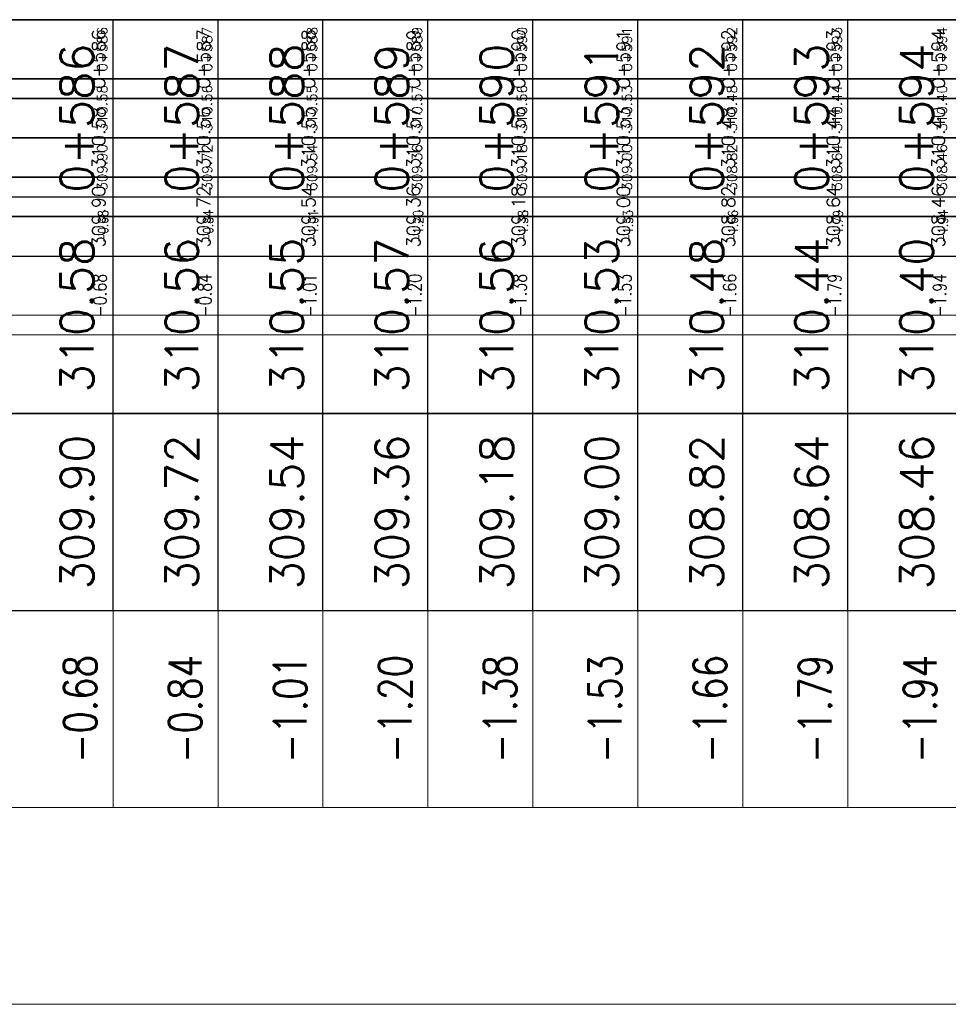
# Model space of a CAD drawing. Header units: metres. Extents: x 719936 to 720643, y 9143565 to 9144018.
# Tile 35 of 56: x 720510 to 720519, y 9143940 to 9143950. Entities that reach past the tile are written whole.
import ezdxf

# ---------------------------------------------------------------- set-up
doc = ezdxf.new("R2010")
doc.units = ezdxf.units.M
doc.layers.add('-Borde de perfiles y secciones', color=7, linetype='Continuous', lineweight=9)
for name, color, linetype in [('01_CIVI_322_PF_GRID', 8, 'Continuous'), ('AecObjExplode_PLANTA RAPIDA_Vport_1ECE', 7, 'Continuous'), ('AecObjExplode_PLANTA RAPIDA_Vport_1ED3', 7, 'Continuous'), ('AecObjExplode_PLANTA RAPIDA_Vport_1ED7', 7, 'Continuous'), ('AecObjExplode_PLANTA RAPIDA_Vport_220C', 7, 'Continuous'), ('AecObjExplode_PLANTA RAPIDA_Vport_22C7', 7, 'Continuous'), ('AecObjExplode_PLANTA RAPIDA_Vport_22CB', 7, 'Continuous'), ('AecObjExplode_PLANTA RAPIDA_Vport_22E2', 7, 'Continuous'), ('AecObjExplode_PLANTA RAPIDA_Vport_22EB', 7, 'Continuous'), ('AecObjExplode_PLANTA RAPIDA_Vport_2460', 7, 'Continuous'), ('AecObjExplode_PLANTA RAPIDA_Vport_2496', 7, 'Continuous'), ('AIR.A3_NOTAS', 7, 'Continuous'), ('C-ROAD-PROF-TEXT', 7, 'Continuous'), ('C-ROAD-PROF-VIEW', 7, 'Continuous')]:
    doc.layers.add(name, color=color, linetype=linetype)
doc.styles.add('AIR-Simplex.(0.80)', font='simplex.shx', dxfattribs={"width": 0.8})
doc.styles.get("Standard").update_dxf_attribs({"font": 'simplex.shx'})

# ---------------------------------------------------------------- blocks, each defined once
blk = doc.blocks.new('AecObjExplode_PLANTA RAPIDA_Vport_1ECE')
at = {"layer": '-Borde de perfiles y secciones', "color": 7, "linetype": 'Continuous', "lineweight": 5}
for p, q in [((720511.2438, 9143942.1826), (720511.2438, 9143944.0576)), ((720512.2438, 9143942.1826), (720512.2438, 9143944.0576)), ((720513.2438, 9143942.1826), (720513.2438, 9143944.0576)), ((720514.2438, 9143942.1826), (720514.2438, 9143944.0576)), ((720515.2438, 9143942.1826), (720515.2438, 9143944.0576)), ((720516.2438, 9143942.1826), (720516.2438, 9143944.0576)), ((720517.2438, 9143942.1826), (720517.2438, 9143944.0576)), ((720518.2438, 9143942.1826), (720518.2438, 9143944.0576))]:
    blk.add_line(p, q, dxfattribs=at)
for points in [[(720495.2438, 9143942.1826), (720545.2438, 9143942.1826), (720545.2438, 9143944.0576), (720495.2438, 9143944.0576)], [(720495.2438, 9143940.3076), (720545.2438, 9143940.3076), (720545.2438, 9143942.1826), (720495.2438, 9143942.1826)]]:
    blk.add_3dface(points, dxfattribs=at)
at = {"layer": '01_CIVI_322_PF_GRID', "color": 7, "linetype": 'Continuous', "lineweight": -3}
blk.add_line((720495.2438, 9143949.6826), (720545.2438, 9143949.6826), dxfattribs=at)
at = {"layer": 'C-ROAD-PROF-VIEW', "color": 7, "linetype": 'Continuous', "lineweight": -3}
for p, q in [((720511.2438, 9143944.0576), (720511.2438, 9143949.6826)), ((720512.2438, 9143944.0576), (720512.2438, 9143949.6826)), ((720513.2438, 9143944.0576), (720513.2438, 9143949.6826)), ((720514.2438, 9143944.0576), (720514.2438, 9143949.6826)), ((720515.2438, 9143944.0576), (720515.2438, 9143949.6826)), ((720516.2438, 9143944.0576), (720516.2438, 9143949.6826)), ((720517.2438, 9143944.0576), (720517.2438, 9143949.6826)), ((720518.2438, 9143944.0576), (720518.2438, 9143949.6826))]:
    blk.add_line(p, q, dxfattribs=at)
for points in [[(720495.2438, 9143947.8076), (720545.2438, 9143947.8076), (720545.2438, 9143949.6826), (720495.2438, 9143949.6826)], [(720495.2438, 9143945.9326), (720545.2438, 9143945.9326), (720545.2438, 9143947.8076), (720495.2438, 9143947.8076)], [(720495.2438, 9143944.0576), (720545.2438, 9143944.0576), (720545.2438, 9143945.9326), (720495.2438, 9143945.9326)]]:
    blk.add_3dface(points, dxfattribs=at)
at = {"layer": 'AIR.A3_NOTAS', "color": 7, "linetype": 'Continuous', "lineweight": -3, "char_height": 0.3125, "attachment_point": 5, "rotation": 90, "style": 'AIR-Simplex.(0.80)'}
for s, insert in [('{\\C256;-0.68}', (720510.9313, 9143943.1201)), ('{\\C256;-0.84}', (720511.9313, 9143943.1201)), ('{\\C256;-1.01}', (720512.9313, 9143943.1201)), ('{\\C256;-1.20}', (720513.9313, 9143943.1201)), ('{\\C256;-1.38}', (720514.9313, 9143943.1201)), ('{\\C256;-1.53}', (720515.9313, 9143943.1201)), ('{\\C256;-1.66}', (720516.9313, 9143943.1201)), ('{\\C256;-1.79}', (720517.9313, 9143943.1201)), ('{\\C256;-1.94}', (720518.9313, 9143943.1201))]:
    blk.add_mtext(s, dxfattribs=dict(at, insert=insert))
at = {"layer": 'C-ROAD-PROF-TEXT', "color": 7, "linetype": 'Continuous', "lineweight": -3, "char_height": 0.3125, "attachment_point": 8, "rotation": 90}
for s, insert in [('0+586', (720511.0563, 9143948.7451)), ('0+587', (720512.0563, 9143948.7451)), ('0+588', (720513.0563, 9143948.7451)), ('0+589', (720514.0563, 9143948.7451)), ('0+590', (720515.0563, 9143948.7451)), ('0+591', (720516.0563, 9143948.7451)), ('0+592', (720517.0563, 9143948.7451)), ('0+593', (720518.0563, 9143948.7451)), ('0+594', (720519.0563, 9143948.7451)), ('310.58', (720511.0563, 9143946.8701)), ('310.56', (720512.0563, 9143946.8701)), ('310.57', (720514.0563, 9143946.8701)), ('310.56', (720515.0563, 9143946.8701)), ('310.48', (720517.0563, 9143946.8701)), ('310.44', (720518.0563, 9143946.8701)), ('310.40', (720519.0563, 9143946.8701)), ('310.55', (720513.0563, 9143946.8701)), ('310.53', (720516.0563, 9143946.8701)), ('309.90', (720511.0563, 9143944.9951)), ('309.54', (720513.0563, 9143944.9951)), ('309.36', (720514.0563, 9143944.9951)), ('309.18', (720515.0563, 9143944.9951)), ('309.00', (720516.0563, 9143944.9951)), ('308.64', (720518.0563, 9143944.9951)), ('308.46', (720519.0563, 9143944.9951)), ('309.72', (720512.0563, 9143944.9951)), ('308.82', (720517.0563, 9143944.9951))]:
    blk.add_mtext(s, dxfattribs=dict(at, insert=insert))
blk = doc.blocks.new('AecObjExplode_PLANTA RAPIDA_Vport_1ED3')
at = {"layer": '-Borde de perfiles y secciones', "color": 7, "linetype": 'Continuous', "lineweight": 5}
for p, q in [((720511.2438, 9143946.6826), (720511.2438, 9143947.4326)), ((720512.2438, 9143946.6826), (720512.2438, 9143947.4326)), ((720513.2438, 9143946.6826), (720513.2438, 9143947.4326)), ((720514.2438, 9143946.6826), (720514.2438, 9143947.4326)), ((720515.2438, 9143946.6826), (720515.2438, 9143947.4326)), ((720516.2438, 9143946.6826), (720516.2438, 9143947.4326)), ((720517.2438, 9143946.6826), (720517.2438, 9143947.4326)), ((720518.2438, 9143946.6826), (720518.2438, 9143947.4326))]:
    blk.add_line(p, q, dxfattribs=at)
for points in [[(720495.2438, 9143946.6826), (720545.2438, 9143946.6826), (720545.2438, 9143947.4326), (720495.2438, 9143947.4326)], [(720495.2438, 9143945.9326), (720545.2438, 9143945.9326), (720545.2438, 9143946.6826), (720495.2438, 9143946.6826)]]:
    blk.add_3dface(points, dxfattribs=at)
at = {"layer": '01_CIVI_322_PF_GRID', "color": 7, "linetype": 'Continuous', "lineweight": -3}
blk.add_line((720495.2438, 9143949.6826), (720545.2438, 9143949.6826), dxfattribs=at)
at = {"layer": 'C-ROAD-PROF-VIEW', "color": 7, "linetype": 'Continuous', "lineweight": -3}
for p, q in [((720511.2438, 9143947.4326), (720511.2438, 9143949.6826)), ((720512.2438, 9143947.4326), (720512.2438, 9143949.6826)), ((720513.2438, 9143947.4326), (720513.2438, 9143949.6826)), ((720514.2438, 9143947.4326), (720514.2438, 9143949.6826)), ((720515.2438, 9143947.4326), (720515.2438, 9143949.6826)), ((720516.2438, 9143947.4326), (720516.2438, 9143949.6826)), ((720517.2438, 9143947.4326), (720517.2438, 9143949.6826)), ((720518.2438, 9143947.4326), (720518.2438, 9143949.6826))]:
    blk.add_line(p, q, dxfattribs=at)
for points in [[(720495.2438, 9143948.9326), (720545.2438, 9143948.9326), (720545.2438, 9143949.6826), (720495.2438, 9143949.6826)], [(720495.2438, 9143948.1826), (720545.2438, 9143948.1826), (720545.2438, 9143948.9326), (720495.2438, 9143948.9326)], [(720495.2438, 9143947.4326), (720545.2438, 9143947.4326), (720545.2438, 9143948.1826), (720495.2438, 9143948.1826)]]:
    blk.add_3dface(points, dxfattribs=at)
at = {"layer": 'AIR.A3_NOTAS', "color": 7, "linetype": 'Continuous', "lineweight": -3, "char_height": 0.125, "attachment_point": 5, "rotation": 90, "style": 'AIR-Simplex.(0.80)'}
for s, insert in [('{\\C256;-0.68}', (720511.1188, 9143947.0576)), ('{\\C256;-0.84}', (720512.1188, 9143947.0576)), ('{\\C256;-1.01}', (720513.1188, 9143947.0576)), ('{\\C256;-1.20}', (720514.1188, 9143947.0576)), ('{\\C256;-1.38}', (720515.1188, 9143947.0576)), ('{\\C256;-1.53}', (720516.1188, 9143947.0576)), ('{\\C256;-1.66}', (720517.1188, 9143947.0576)), ('{\\C256;-1.79}', (720518.1188, 9143947.0576)), ('{\\C256;-1.94}', (720519.1188, 9143947.0576))]:
    blk.add_mtext(s, dxfattribs=dict(at, insert=insert))
at = {"layer": 'C-ROAD-PROF-TEXT', "color": 7, "linetype": 'Continuous', "lineweight": -3, "char_height": 0.125, "attachment_point": 8, "rotation": 90}
for s, insert in [('0+586', (720511.1688, 9143949.3076)), ('0+587', (720512.1688, 9143949.3076)), ('0+588', (720513.1688, 9143949.3076)), ('0+589', (720514.1688, 9143949.3076)), ('0+590', (720515.1688, 9143949.3076)), ('0+591', (720516.1688, 9143949.3076)), ('0+592', (720517.1688, 9143949.3076)), ('0+593', (720518.1688, 9143949.3076)), ('0+594', (720519.1688, 9143949.3076)), ('310.44', (720518.1688, 9143948.5576)), ('310.58', (720511.1688, 9143948.5576)), ('310.56', (720512.1688, 9143948.5576)), ('310.55', (720513.1688, 9143948.5576)), ('310.57', (720514.1688, 9143948.5576)), ('310.56', (720515.1688, 9143948.5576)), ('310.53', (720516.1688, 9143948.5576)), ('310.48', (720517.1688, 9143948.5576)), ('310.40', (720519.1688, 9143948.5576)), ('309.54', (720513.1688, 9143947.8076)), ('308.64', (720518.1688, 9143947.8076)), ('309.90', (720511.1688, 9143947.8076)), ('309.72', (720512.1688, 9143947.8076)), ('309.36', (720514.1688, 9143947.8076)), ('309.18', (720515.1688, 9143947.8076)), ('309.00', (720516.1688, 9143947.8076)), ('308.82', (720517.1688, 9143947.8076)), ('308.46', (720519.1688, 9143947.8076))]:
    blk.add_mtext(s, dxfattribs=dict(at, insert=insert))
blk = doc.blocks.new('AecObjExplode_PLANTA RAPIDA_Vport_1ED7')
at = {"layer": '-Borde de perfiles y secciones', "color": 7, "linetype": 'Continuous', "lineweight": 5}
for p, q in [((720511.2438, 9143946.6826), (720511.2438, 9143947.4326)), ((720512.2438, 9143946.6826), (720512.2438, 9143947.4326)), ((720513.2438, 9143946.6826), (720513.2438, 9143947.4326)), ((720514.2438, 9143946.6826), (720514.2438, 9143947.4326)), ((720515.2438, 9143946.6826), (720515.2438, 9143947.4326)), ((720516.2438, 9143946.6826), (720516.2438, 9143947.4326)), ((720517.2438, 9143946.6826), (720517.2438, 9143947.4326)), ((720518.2438, 9143946.6826), (720518.2438, 9143947.4326))]:
    blk.add_line(p, q, dxfattribs=at)
for points in [[(720495.2438, 9143946.6826), (720545.2438, 9143946.6826), (720545.2438, 9143947.4326), (720495.2438, 9143947.4326)], [(720495.2438, 9143945.9326), (720545.2438, 9143945.9326), (720545.2438, 9143946.6826), (720495.2438, 9143946.6826)]]:
    blk.add_3dface(points, dxfattribs=at)
at = {"layer": '01_CIVI_322_PF_GRID', "color": 7, "linetype": 'Continuous', "lineweight": -3}
blk.add_line((720495.2438, 9143949.6826), (720545.2438, 9143949.6826), dxfattribs=at)
at = {"layer": 'C-ROAD-PROF-VIEW', "color": 7, "linetype": 'Continuous', "lineweight": -3}
for p, q in [((720511.2438, 9143947.4326), (720511.2438, 9143949.6826)), ((720512.2438, 9143947.4326), (720512.2438, 9143949.6826)), ((720513.2438, 9143947.4326), (720513.2438, 9143949.6826)), ((720514.2438, 9143947.4326), (720514.2438, 9143949.6826)), ((720515.2438, 9143947.4326), (720515.2438, 9143949.6826)), ((720516.2438, 9143947.4326), (720516.2438, 9143949.6826)), ((720517.2438, 9143947.4326), (720517.2438, 9143949.6826)), ((720518.2438, 9143947.4326), (720518.2438, 9143949.6826))]:
    blk.add_line(p, q, dxfattribs=at)
for points in [[(720495.2438, 9143948.9326), (720545.2438, 9143948.9326), (720545.2438, 9143949.6826), (720495.2438, 9143949.6826)], [(720495.2438, 9143948.1826), (720545.2438, 9143948.1826), (720545.2438, 9143948.9326), (720495.2438, 9143948.9326)], [(720495.2438, 9143947.4326), (720545.2438, 9143947.4326), (720545.2438, 9143948.1826), (720495.2438, 9143948.1826)]]:
    blk.add_3dface(points, dxfattribs=at)
at = {"layer": 'AIR.A3_NOTAS', "color": 7, "linetype": 'Continuous', "lineweight": -3, "char_height": 0.125, "attachment_point": 5, "rotation": 90, "style": 'AIR-Simplex.(0.80)'}
for s, insert in [('{\\C256;-0.68}', (720511.1188, 9143947.0576)), ('{\\C256;-0.84}', (720512.1188, 9143947.0576)), ('{\\C256;-1.01}', (720513.1188, 9143947.0576)), ('{\\C256;-1.20}', (720514.1188, 9143947.0576)), ('{\\C256;-1.38}', (720515.1188, 9143947.0576)), ('{\\C256;-1.53}', (720516.1188, 9143947.0576)), ('{\\C256;-1.66}', (720517.1188, 9143947.0576)), ('{\\C256;-1.79}', (720518.1188, 9143947.0576)), ('{\\C256;-1.94}', (720519.1188, 9143947.0576))]:
    blk.add_mtext(s, dxfattribs=dict(at, insert=insert))
at = {"layer": 'C-ROAD-PROF-TEXT', "color": 7, "linetype": 'Continuous', "lineweight": -3, "char_height": 0.125, "attachment_point": 8, "rotation": 90}
for s, insert in [('0+586', (720511.1688, 9143949.3076)), ('0+587', (720512.1688, 9143949.3076)), ('0+588', (720513.1688, 9143949.3076)), ('0+589', (720514.1688, 9143949.3076)), ('0+590', (720515.1688, 9143949.3076)), ('0+591', (720516.1688, 9143949.3076)), ('0+592', (720517.1688, 9143949.3076)), ('0+593', (720518.1688, 9143949.3076)), ('0+594', (720519.1688, 9143949.3076)), ('310.44', (720518.1688, 9143948.5576)), ('310.58', (720511.1688, 9143948.5576)), ('310.56', (720512.1688, 9143948.5576)), ('310.55', (720513.1688, 9143948.5576)), ('310.57', (720514.1688, 9143948.5576)), ('310.56', (720515.1688, 9143948.5576)), ('310.53', (720516.1688, 9143948.5576)), ('310.48', (720517.1688, 9143948.5576)), ('310.40', (720519.1688, 9143948.5576)), ('309.54', (720513.1688, 9143947.8076)), ('308.64', (720518.1688, 9143947.8076)), ('309.90', (720511.1688, 9143947.8076)), ('309.72', (720512.1688, 9143947.8076)), ('309.36', (720514.1688, 9143947.8076)), ('309.18', (720515.1688, 9143947.8076)), ('309.00', (720516.1688, 9143947.8076)), ('308.82', (720517.1688, 9143947.8076)), ('308.46', (720519.1688, 9143947.8076))]:
    blk.add_mtext(s, dxfattribs=dict(at, insert=insert))
blk = doc.blocks.new('AecObjExplode_PLANTA RAPIDA_Vport_220C')
at = {"layer": '-Borde de perfiles y secciones', "color": 7, "linetype": 'Continuous', "lineweight": 5}
for p, q in [((720511.2438, 9143942.1826), (720511.2438, 9143944.0576)), ((720512.2438, 9143942.1826), (720512.2438, 9143944.0576)), ((720513.2438, 9143942.1826), (720513.2438, 9143944.0576)), ((720514.2438, 9143942.1826), (720514.2438, 9143944.0576)), ((720515.2438, 9143942.1826), (720515.2438, 9143944.0576)), ((720516.2438, 9143942.1826), (720516.2438, 9143944.0576)), ((720517.2438, 9143942.1826), (720517.2438, 9143944.0576)), ((720518.2438, 9143942.1826), (720518.2438, 9143944.0576))]:
    blk.add_line(p, q, dxfattribs=at)
for points in [[(720495.2438, 9143942.1826), (720545.2438, 9143942.1826), (720545.2438, 9143944.0576), (720495.2438, 9143944.0576)], [(720495.2438, 9143940.3076), (720545.2438, 9143940.3076), (720545.2438, 9143942.1826), (720495.2438, 9143942.1826)]]:
    blk.add_3dface(points, dxfattribs=at)
at = {"layer": '01_CIVI_322_PF_GRID', "color": 7, "linetype": 'Continuous', "lineweight": -3}
blk.add_line((720495.2438, 9143949.6826), (720545.2438, 9143949.6826), dxfattribs=at)
at = {"layer": 'C-ROAD-PROF-VIEW', "color": 7, "linetype": 'Continuous', "lineweight": -3}
for p, q in [((720511.2438, 9143944.0576), (720511.2438, 9143949.6826)), ((720512.2438, 9143944.0576), (720512.2438, 9143949.6826)), ((720513.2438, 9143944.0576), (720513.2438, 9143949.6826)), ((720514.2438, 9143944.0576), (720514.2438, 9143949.6826)), ((720515.2438, 9143944.0576), (720515.2438, 9143949.6826)), ((720516.2438, 9143944.0576), (720516.2438, 9143949.6826)), ((720517.2438, 9143944.0576), (720517.2438, 9143949.6826)), ((720518.2438, 9143944.0576), (720518.2438, 9143949.6826))]:
    blk.add_line(p, q, dxfattribs=at)
for points in [[(720495.2438, 9143947.8076), (720545.2438, 9143947.8076), (720545.2438, 9143949.6826), (720495.2438, 9143949.6826)], [(720495.2438, 9143945.9326), (720545.2438, 9143945.9326), (720545.2438, 9143947.8076), (720495.2438, 9143947.8076)], [(720495.2438, 9143944.0576), (720545.2438, 9143944.0576), (720545.2438, 9143945.9326), (720495.2438, 9143945.9326)]]:
    blk.add_3dface(points, dxfattribs=at)
at = {"layer": 'AIR.A3_NOTAS', "color": 7, "linetype": 'Continuous', "lineweight": -3, "char_height": 0.3125, "attachment_point": 5, "rotation": 90, "style": 'AIR-Simplex.(0.80)'}
for s, insert in [('{\\C256;-0.68}', (720510.9313, 9143943.1201)), ('{\\C256;-0.84}', (720511.9313, 9143943.1201)), ('{\\C256;-1.01}', (720512.9313, 9143943.1201)), ('{\\C256;-1.20}', (720513.9313, 9143943.1201)), ('{\\C256;-1.38}', (720514.9313, 9143943.1201)), ('{\\C256;-1.53}', (720515.9313, 9143943.1201)), ('{\\C256;-1.66}', (720516.9313, 9143943.1201)), ('{\\C256;-1.79}', (720517.9313, 9143943.1201)), ('{\\C256;-1.94}', (720518.9313, 9143943.1201))]:
    blk.add_mtext(s, dxfattribs=dict(at, insert=insert))
at = {"layer": 'C-ROAD-PROF-TEXT', "color": 7, "linetype": 'Continuous', "lineweight": -3, "char_height": 0.3125, "attachment_point": 8, "rotation": 90}
for s, insert in [('0+586', (720511.0563, 9143948.7451)), ('0+587', (720512.0563, 9143948.7451)), ('0+588', (720513.0563, 9143948.7451)), ('0+589', (720514.0563, 9143948.7451)), ('0+590', (720515.0563, 9143948.7451)), ('0+591', (720516.0563, 9143948.7451)), ('0+592', (720517.0563, 9143948.7451)), ('0+593', (720518.0563, 9143948.7451)), ('0+594', (720519.0563, 9143948.7451)), ('310.58', (720511.0563, 9143946.8701)), ('310.56', (720512.0563, 9143946.8701)), ('310.57', (720514.0563, 9143946.8701)), ('310.56', (720515.0563, 9143946.8701)), ('310.48', (720517.0563, 9143946.8701)), ('310.44', (720518.0563, 9143946.8701)), ('310.40', (720519.0563, 9143946.8701)), ('310.55', (720513.0563, 9143946.8701)), ('310.53', (720516.0563, 9143946.8701)), ('309.90', (720511.0563, 9143944.9951)), ('309.54', (720513.0563, 9143944.9951)), ('309.36', (720514.0563, 9143944.9951)), ('309.18', (720515.0563, 9143944.9951)), ('309.00', (720516.0563, 9143944.9951)), ('308.64', (720518.0563, 9143944.9951)), ('308.46', (720519.0563, 9143944.9951)), ('309.72', (720512.0563, 9143944.9951)), ('308.82', (720517.0563, 9143944.9951))]:
    blk.add_mtext(s, dxfattribs=dict(at, insert=insert))
blk = doc.blocks.new('AecObjExplode_PLANTA RAPIDA_Vport_22C7')
at = {"layer": '-Borde de perfiles y secciones', "color": 7, "linetype": 'Continuous', "lineweight": 5}
for p, q in [((720511.2438, 9143947.4326), (720511.2438, 9143947.9951)), ((720512.2438, 9143947.4326), (720512.2438, 9143947.9951)), ((720513.2438, 9143947.4326), (720513.2438, 9143947.9951)), ((720514.2438, 9143947.4326), (720514.2438, 9143947.9951)), ((720515.2438, 9143947.4326), (720515.2438, 9143947.9951)), ((720516.2438, 9143947.4326), (720516.2438, 9143947.9951)), ((720517.2438, 9143947.4326), (720517.2438, 9143947.9951)), ((720518.2438, 9143947.4326), (720518.2438, 9143947.9951))]:
    blk.add_line(p, q, dxfattribs=at)
for points in [[(720495.2438, 9143947.4326), (720545.2438, 9143947.4326), (720545.2438, 9143947.9951), (720495.2438, 9143947.9951)], [(720495.2438, 9143946.8701), (720545.2438, 9143946.8701), (720545.2438, 9143947.4326), (720495.2438, 9143947.4326)]]:
    blk.add_3dface(points, dxfattribs=at)
at = {"layer": '01_CIVI_322_PF_GRID', "color": 7, "linetype": 'Continuous', "lineweight": -3}
blk.add_line((720495.2438, 9143949.6826), (720545.2438, 9143949.6826), dxfattribs=at)
at = {"layer": 'C-ROAD-PROF-VIEW', "color": 7, "linetype": 'Continuous', "lineweight": -3}
for p, q in [((720511.2438, 9143947.9951), (720511.2438, 9143949.6826)), ((720512.2438, 9143947.9951), (720512.2438, 9143949.6826)), ((720513.2438, 9143947.9951), (720513.2438, 9143949.6826)), ((720514.2438, 9143947.9951), (720514.2438, 9143949.6826)), ((720515.2438, 9143947.9951), (720515.2438, 9143949.6826)), ((720516.2438, 9143947.9951), (720516.2438, 9143949.6826)), ((720517.2438, 9143947.9951), (720517.2438, 9143949.6826)), ((720518.2438, 9143947.9951), (720518.2438, 9143949.6826))]:
    blk.add_line(p, q, dxfattribs=at)
for points in [[(720495.2438, 9143949.1201), (720545.2438, 9143949.1201), (720545.2438, 9143949.6826), (720495.2438, 9143949.6826)], [(720495.2438, 9143948.5576), (720545.2438, 9143948.5576), (720545.2438, 9143949.1201), (720495.2438, 9143949.1201)], [(720495.2438, 9143947.9951), (720545.2438, 9143947.9951), (720545.2438, 9143948.5576), (720495.2438, 9143948.5576)]]:
    blk.add_3dface(points, dxfattribs=at)
at = {"layer": 'AIR.A3_NOTAS', "color": 7, "linetype": 'Continuous', "lineweight": -3, "char_height": 0.09375, "attachment_point": 5, "rotation": 90, "style": 'AIR-Simplex.(0.80)'}
for s, insert in [('{\\C256;-0.68}', (720511.15, 9143947.7139)), ('{\\C256;-0.84}', (720512.15, 9143947.7139)), ('{\\C256;-1.01}', (720513.15, 9143947.7139)), ('{\\C256;-1.20}', (720514.15, 9143947.7139)), ('{\\C256;-1.38}', (720515.15, 9143947.7139)), ('{\\C256;-1.53}', (720516.15, 9143947.7139)), ('{\\C256;-1.66}', (720517.15, 9143947.7139)), ('{\\C256;-1.79}', (720518.15, 9143947.7139)), ('{\\C256;-1.94}', (720519.15, 9143947.7139))]:
    blk.add_mtext(s, dxfattribs=dict(at, insert=insert))
at = {"layer": 'C-ROAD-PROF-TEXT', "color": 7, "linetype": 'Continuous', "lineweight": -3, "char_height": 0.09375, "attachment_point": 8, "rotation": 90}
for s, insert in [('0+586', (720511.1875, 9143949.4014)), ('0+587', (720512.1875, 9143949.4014)), ('0+588', (720513.1875, 9143949.4014)), ('0+589', (720514.1875, 9143949.4014)), ('0+590', (720515.1875, 9143949.4014)), ('0+591', (720516.1875, 9143949.4014)), ('0+592', (720517.1875, 9143949.4014)), ('0+593', (720518.1875, 9143949.4014)), ('0+594', (720519.1875, 9143949.4014)), ('310.58', (720511.1875, 9143948.8389)), ('310.56', (720512.1875, 9143948.8389)), ('310.55', (720513.1875, 9143948.8389)), ('310.57', (720514.1875, 9143948.8389)), ('310.56', (720515.1875, 9143948.8389)), ('310.53', (720516.1875, 9143948.8389)), ('310.48', (720517.1875, 9143948.8389)), ('310.44', (720518.1875, 9143948.8389)), ('310.40', (720519.1875, 9143948.8389)), ('309.90', (720511.1875, 9143948.2764)), ('309.72', (720512.1875, 9143948.2764)), ('309.54', (720513.1875, 9143948.2764)), ('309.36', (720514.1875, 9143948.2764)), ('309.18', (720515.1875, 9143948.2764)), ('309.00', (720516.1875, 9143948.2764)), ('308.82', (720517.1875, 9143948.2764)), ('308.64', (720518.1875, 9143948.2764)), ('308.46', (720519.1875, 9143948.2764))]:
    blk.add_mtext(s, dxfattribs=dict(at, insert=insert))
blk = doc.blocks.new('AecObjExplode_PLANTA RAPIDA_Vport_22CB')
at = {"layer": '-Borde de perfiles y secciones', "color": 7, "linetype": 'Continuous', "lineweight": 5}
for p, q in [((720511.2438, 9143947.4326), (720511.2438, 9143947.9951)), ((720512.2438, 9143947.4326), (720512.2438, 9143947.9951)), ((720513.2438, 9143947.4326), (720513.2438, 9143947.9951)), ((720514.2438, 9143947.4326), (720514.2438, 9143947.9951)), ((720515.2438, 9143947.4326), (720515.2438, 9143947.9951)), ((720516.2438, 9143947.4326), (720516.2438, 9143947.9951)), ((720517.2438, 9143947.4326), (720517.2438, 9143947.9951)), ((720518.2438, 9143947.4326), (720518.2438, 9143947.9951))]:
    blk.add_line(p, q, dxfattribs=at)
for points in [[(720495.2438, 9143947.4326), (720545.2438, 9143947.4326), (720545.2438, 9143947.9951), (720495.2438, 9143947.9951)], [(720495.2438, 9143946.8701), (720545.2438, 9143946.8701), (720545.2438, 9143947.4326), (720495.2438, 9143947.4326)]]:
    blk.add_3dface(points, dxfattribs=at)
at = {"layer": '01_CIVI_322_PF_GRID', "color": 7, "linetype": 'Continuous', "lineweight": -3}
blk.add_line((720495.2438, 9143949.6826), (720545.2438, 9143949.6826), dxfattribs=at)
at = {"layer": 'C-ROAD-PROF-VIEW', "color": 7, "linetype": 'Continuous', "lineweight": -3}
for p, q in [((720511.2438, 9143947.9951), (720511.2438, 9143949.6826)), ((720512.2438, 9143947.9951), (720512.2438, 9143949.6826)), ((720513.2438, 9143947.9951), (720513.2438, 9143949.6826)), ((720514.2438, 9143947.9951), (720514.2438, 9143949.6826)), ((720515.2438, 9143947.9951), (720515.2438, 9143949.6826)), ((720516.2438, 9143947.9951), (720516.2438, 9143949.6826)), ((720517.2438, 9143947.9951), (720517.2438, 9143949.6826)), ((720518.2438, 9143947.9951), (720518.2438, 9143949.6826))]:
    blk.add_line(p, q, dxfattribs=at)
for points in [[(720495.2438, 9143949.1201), (720545.2438, 9143949.1201), (720545.2438, 9143949.6826), (720495.2438, 9143949.6826)], [(720495.2438, 9143948.5576), (720545.2438, 9143948.5576), (720545.2438, 9143949.1201), (720495.2438, 9143949.1201)], [(720495.2438, 9143947.9951), (720545.2438, 9143947.9951), (720545.2438, 9143948.5576), (720495.2438, 9143948.5576)]]:
    blk.add_3dface(points, dxfattribs=at)
at = {"layer": 'AIR.A3_NOTAS', "color": 7, "linetype": 'Continuous', "lineweight": -3, "char_height": 0.09375, "attachment_point": 5, "rotation": 90, "style": 'AIR-Simplex.(0.80)'}
for s, insert in [('{\\C256;-0.68}', (720511.15, 9143947.7139)), ('{\\C256;-0.84}', (720512.15, 9143947.7139)), ('{\\C256;-1.01}', (720513.15, 9143947.7139)), ('{\\C256;-1.20}', (720514.15, 9143947.7139)), ('{\\C256;-1.38}', (720515.15, 9143947.7139)), ('{\\C256;-1.53}', (720516.15, 9143947.7139)), ('{\\C256;-1.66}', (720517.15, 9143947.7139)), ('{\\C256;-1.79}', (720518.15, 9143947.7139)), ('{\\C256;-1.94}', (720519.15, 9143947.7139))]:
    blk.add_mtext(s, dxfattribs=dict(at, insert=insert))
at = {"layer": 'C-ROAD-PROF-TEXT', "color": 7, "linetype": 'Continuous', "lineweight": -3, "char_height": 0.09375, "attachment_point": 8, "rotation": 90}
for s, insert in [('0+586', (720511.1875, 9143949.4014)), ('0+587', (720512.1875, 9143949.4014)), ('0+588', (720513.1875, 9143949.4014)), ('0+589', (720514.1875, 9143949.4014)), ('0+590', (720515.1875, 9143949.4014)), ('0+591', (720516.1875, 9143949.4014)), ('0+592', (720517.1875, 9143949.4014)), ('0+593', (720518.1875, 9143949.4014)), ('0+594', (720519.1875, 9143949.4014)), ('310.58', (720511.1875, 9143948.8389)), ('310.56', (720512.1875, 9143948.8389)), ('310.55', (720513.1875, 9143948.8389)), ('310.57', (720514.1875, 9143948.8389)), ('310.56', (720515.1875, 9143948.8389)), ('310.53', (720516.1875, 9143948.8389)), ('310.48', (720517.1875, 9143948.8389)), ('310.44', (720518.1875, 9143948.8389)), ('310.40', (720519.1875, 9143948.8389)), ('309.90', (720511.1875, 9143948.2764)), ('309.72', (720512.1875, 9143948.2764)), ('309.54', (720513.1875, 9143948.2764)), ('309.36', (720514.1875, 9143948.2764)), ('309.18', (720515.1875, 9143948.2764)), ('309.00', (720516.1875, 9143948.2764)), ('308.82', (720517.1875, 9143948.2764)), ('308.64', (720518.1875, 9143948.2764)), ('308.46', (720519.1875, 9143948.2764))]:
    blk.add_mtext(s, dxfattribs=dict(at, insert=insert))
blk = doc.blocks.new('AecObjExplode_PLANTA RAPIDA_Vport_22E2')
at = {"layer": '-Borde de perfiles y secciones', "color": 7, "linetype": 'Continuous', "lineweight": 5}
for p, q in [((720511.2438, 9143947.4326), (720511.2438, 9143947.9951)), ((720512.2438, 9143947.4326), (720512.2438, 9143947.9951)), ((720513.2438, 9143947.4326), (720513.2438, 9143947.9951)), ((720514.2438, 9143947.4326), (720514.2438, 9143947.9951)), ((720515.2438, 9143947.4326), (720515.2438, 9143947.9951)), ((720516.2438, 9143947.4326), (720516.2438, 9143947.9951)), ((720517.2438, 9143947.4326), (720517.2438, 9143947.9951)), ((720518.2438, 9143947.4326), (720518.2438, 9143947.9951))]:
    blk.add_line(p, q, dxfattribs=at)
for points in [[(720495.2438, 9143947.4326), (720545.2438, 9143947.4326), (720545.2438, 9143947.9951), (720495.2438, 9143947.9951)], [(720495.2438, 9143946.8701), (720545.2438, 9143946.8701), (720545.2438, 9143947.4326), (720495.2438, 9143947.4326)]]:
    blk.add_3dface(points, dxfattribs=at)
at = {"layer": '01_CIVI_322_PF_GRID', "color": 7, "linetype": 'Continuous', "lineweight": -3}
blk.add_line((720495.2438, 9143949.6826), (720545.2438, 9143949.6826), dxfattribs=at)
at = {"layer": 'C-ROAD-PROF-VIEW', "color": 7, "linetype": 'Continuous', "lineweight": -3}
for p, q in [((720511.2438, 9143947.9951), (720511.2438, 9143949.6826)), ((720512.2438, 9143947.9951), (720512.2438, 9143949.6826)), ((720513.2438, 9143947.9951), (720513.2438, 9143949.6826)), ((720514.2438, 9143947.9951), (720514.2438, 9143949.6826)), ((720515.2438, 9143947.9951), (720515.2438, 9143949.6826)), ((720516.2438, 9143947.9951), (720516.2438, 9143949.6826)), ((720517.2438, 9143947.9951), (720517.2438, 9143949.6826)), ((720518.2438, 9143947.9951), (720518.2438, 9143949.6826))]:
    blk.add_line(p, q, dxfattribs=at)
for points in [[(720495.2438, 9143949.1201), (720545.2438, 9143949.1201), (720545.2438, 9143949.6826), (720495.2438, 9143949.6826)], [(720495.2438, 9143948.5576), (720545.2438, 9143948.5576), (720545.2438, 9143949.1201), (720495.2438, 9143949.1201)], [(720495.2438, 9143947.9951), (720545.2438, 9143947.9951), (720545.2438, 9143948.5576), (720495.2438, 9143948.5576)]]:
    blk.add_3dface(points, dxfattribs=at)
at = {"layer": 'AIR.A3_NOTAS', "color": 7, "linetype": 'Continuous', "lineweight": -3, "char_height": 0.09375, "attachment_point": 5, "rotation": 90, "style": 'AIR-Simplex.(0.80)'}
for s, insert in [('{\\C256;-0.68}', (720511.15, 9143947.7139)), ('{\\C256;-0.84}', (720512.15, 9143947.7139)), ('{\\C256;-1.01}', (720513.15, 9143947.7139)), ('{\\C256;-1.20}', (720514.15, 9143947.7139)), ('{\\C256;-1.38}', (720515.15, 9143947.7139)), ('{\\C256;-1.53}', (720516.15, 9143947.7139)), ('{\\C256;-1.66}', (720517.15, 9143947.7139)), ('{\\C256;-1.79}', (720518.15, 9143947.7139)), ('{\\C256;-1.94}', (720519.15, 9143947.7139))]:
    blk.add_mtext(s, dxfattribs=dict(at, insert=insert))
at = {"layer": 'C-ROAD-PROF-TEXT', "color": 7, "linetype": 'Continuous', "lineweight": -3, "char_height": 0.09375, "attachment_point": 8, "rotation": 90}
for s, insert in [('0+586', (720511.1875, 9143949.4014)), ('0+587', (720512.1875, 9143949.4014)), ('0+588', (720513.1875, 9143949.4014)), ('0+589', (720514.1875, 9143949.4014)), ('0+590', (720515.1875, 9143949.4014)), ('0+591', (720516.1875, 9143949.4014)), ('0+592', (720517.1875, 9143949.4014)), ('0+593', (720518.1875, 9143949.4014)), ('0+594', (720519.1875, 9143949.4014)), ('310.58', (720511.1875, 9143948.8389)), ('310.56', (720512.1875, 9143948.8389)), ('310.55', (720513.1875, 9143948.8389)), ('310.57', (720514.1875, 9143948.8389)), ('310.56', (720515.1875, 9143948.8389)), ('310.53', (720516.1875, 9143948.8389)), ('310.48', (720517.1875, 9143948.8389)), ('310.44', (720518.1875, 9143948.8389)), ('310.40', (720519.1875, 9143948.8389)), ('309.90', (720511.1875, 9143948.2764)), ('309.72', (720512.1875, 9143948.2764)), ('309.54', (720513.1875, 9143948.2764)), ('309.36', (720514.1875, 9143948.2764)), ('309.18', (720515.1875, 9143948.2764)), ('309.00', (720516.1875, 9143948.2764)), ('308.82', (720517.1875, 9143948.2764)), ('308.64', (720518.1875, 9143948.2764)), ('308.46', (720519.1875, 9143948.2764))]:
    blk.add_mtext(s, dxfattribs=dict(at, insert=insert))
blk = doc.blocks.new('AecObjExplode_PLANTA RAPIDA_Vport_22EB')
at = {"layer": '-Borde de perfiles y secciones', "color": 7, "linetype": 'Continuous', "lineweight": 5}
for p, q in [((720511.2438, 9143947.4326), (720511.2438, 9143947.9951)), ((720512.2438, 9143947.4326), (720512.2438, 9143947.9951)), ((720513.2438, 9143947.4326), (720513.2438, 9143947.9951)), ((720514.2438, 9143947.4326), (720514.2438, 9143947.9951)), ((720515.2438, 9143947.4326), (720515.2438, 9143947.9951)), ((720516.2438, 9143947.4326), (720516.2438, 9143947.9951)), ((720517.2438, 9143947.4326), (720517.2438, 9143947.9951)), ((720518.2438, 9143947.4326), (720518.2438, 9143947.9951))]:
    blk.add_line(p, q, dxfattribs=at)
for points in [[(720495.2438, 9143947.4326), (720545.2438, 9143947.4326), (720545.2438, 9143947.9951), (720495.2438, 9143947.9951)], [(720495.2438, 9143946.8701), (720545.2438, 9143946.8701), (720545.2438, 9143947.4326), (720495.2438, 9143947.4326)]]:
    blk.add_3dface(points, dxfattribs=at)
at = {"layer": '01_CIVI_322_PF_GRID', "color": 7, "linetype": 'Continuous', "lineweight": -3}
blk.add_line((720495.2438, 9143949.6826), (720545.2438, 9143949.6826), dxfattribs=at)
at = {"layer": 'C-ROAD-PROF-VIEW', "color": 7, "linetype": 'Continuous', "lineweight": -3}
for p, q in [((720511.2438, 9143947.9951), (720511.2438, 9143949.6826)), ((720512.2438, 9143947.9951), (720512.2438, 9143949.6826)), ((720513.2438, 9143947.9951), (720513.2438, 9143949.6826)), ((720514.2438, 9143947.9951), (720514.2438, 9143949.6826)), ((720515.2438, 9143947.9951), (720515.2438, 9143949.6826)), ((720516.2438, 9143947.9951), (720516.2438, 9143949.6826)), ((720517.2438, 9143947.9951), (720517.2438, 9143949.6826)), ((720518.2438, 9143947.9951), (720518.2438, 9143949.6826))]:
    blk.add_line(p, q, dxfattribs=at)
for points in [[(720495.2438, 9143949.1201), (720545.2438, 9143949.1201), (720545.2438, 9143949.6826), (720495.2438, 9143949.6826)], [(720495.2438, 9143948.5576), (720545.2438, 9143948.5576), (720545.2438, 9143949.1201), (720495.2438, 9143949.1201)], [(720495.2438, 9143947.9951), (720545.2438, 9143947.9951), (720545.2438, 9143948.5576), (720495.2438, 9143948.5576)]]:
    blk.add_3dface(points, dxfattribs=at)
at = {"layer": 'AIR.A3_NOTAS', "color": 7, "linetype": 'Continuous', "lineweight": -3, "char_height": 0.09375, "attachment_point": 5, "rotation": 90, "style": 'AIR-Simplex.(0.80)'}
for s, insert in [('{\\C256;-0.68}', (720511.15, 9143947.7139)), ('{\\C256;-0.84}', (720512.15, 9143947.7139)), ('{\\C256;-1.01}', (720513.15, 9143947.7139)), ('{\\C256;-1.20}', (720514.15, 9143947.7139)), ('{\\C256;-1.38}', (720515.15, 9143947.7139)), ('{\\C256;-1.53}', (720516.15, 9143947.7139)), ('{\\C256;-1.66}', (720517.15, 9143947.7139)), ('{\\C256;-1.79}', (720518.15, 9143947.7139)), ('{\\C256;-1.94}', (720519.15, 9143947.7139))]:
    blk.add_mtext(s, dxfattribs=dict(at, insert=insert))
at = {"layer": 'C-ROAD-PROF-TEXT', "color": 7, "linetype": 'Continuous', "lineweight": -3, "char_height": 0.09375, "attachment_point": 8, "rotation": 90}
for s, insert in [('0+586', (720511.1875, 9143949.4014)), ('0+587', (720512.1875, 9143949.4014)), ('0+588', (720513.1875, 9143949.4014)), ('0+589', (720514.1875, 9143949.4014)), ('0+590', (720515.1875, 9143949.4014)), ('0+591', (720516.1875, 9143949.4014)), ('0+592', (720517.1875, 9143949.4014)), ('0+593', (720518.1875, 9143949.4014)), ('0+594', (720519.1875, 9143949.4014)), ('310.58', (720511.1875, 9143948.8389)), ('310.56', (720512.1875, 9143948.8389)), ('310.55', (720513.1875, 9143948.8389)), ('310.57', (720514.1875, 9143948.8389)), ('310.56', (720515.1875, 9143948.8389)), ('310.53', (720516.1875, 9143948.8389)), ('310.48', (720517.1875, 9143948.8389)), ('310.44', (720518.1875, 9143948.8389)), ('310.40', (720519.1875, 9143948.8389)), ('309.90', (720511.1875, 9143948.2764)), ('309.72', (720512.1875, 9143948.2764)), ('309.54', (720513.1875, 9143948.2764)), ('309.36', (720514.1875, 9143948.2764)), ('309.18', (720515.1875, 9143948.2764)), ('309.00', (720516.1875, 9143948.2764)), ('308.82', (720517.1875, 9143948.2764)), ('308.64', (720518.1875, 9143948.2764)), ('308.46', (720519.1875, 9143948.2764))]:
    blk.add_mtext(s, dxfattribs=dict(at, insert=insert))
blk = doc.blocks.new('AecObjExplode_PLANTA RAPIDA_Vport_2460')
at = {"layer": '-Borde de perfiles y secciones', "color": 7, "linetype": 'Continuous', "lineweight": 5}
for p, q in [((720511.2438, 9143947.4326), (720511.2438, 9143947.9951)), ((720512.2438, 9143947.4326), (720512.2438, 9143947.9951)), ((720513.2438, 9143947.4326), (720513.2438, 9143947.9951)), ((720514.2438, 9143947.4326), (720514.2438, 9143947.9951)), ((720515.2438, 9143947.4326), (720515.2438, 9143947.9951)), ((720516.2438, 9143947.4326), (720516.2438, 9143947.9951)), ((720517.2438, 9143947.4326), (720517.2438, 9143947.9951)), ((720518.2438, 9143947.4326), (720518.2438, 9143947.9951))]:
    blk.add_line(p, q, dxfattribs=at)
for points in [[(720495.2438, 9143947.4326), (720545.2438, 9143947.4326), (720545.2438, 9143947.9951), (720495.2438, 9143947.9951)], [(720495.2438, 9143946.8701), (720545.2438, 9143946.8701), (720545.2438, 9143947.4326), (720495.2438, 9143947.4326)]]:
    blk.add_3dface(points, dxfattribs=at)
at = {"layer": '01_CIVI_322_PF_GRID', "color": 7, "linetype": 'Continuous', "lineweight": -3}
blk.add_line((720495.2438, 9143949.6826), (720545.2438, 9143949.6826), dxfattribs=at)
at = {"layer": 'C-ROAD-PROF-VIEW', "color": 7, "linetype": 'Continuous', "lineweight": -3}
for p, q in [((720511.2438, 9143947.9951), (720511.2438, 9143949.6826)), ((720512.2438, 9143947.9951), (720512.2438, 9143949.6826)), ((720513.2438, 9143947.9951), (720513.2438, 9143949.6826)), ((720514.2438, 9143947.9951), (720514.2438, 9143949.6826)), ((720515.2438, 9143947.9951), (720515.2438, 9143949.6826)), ((720516.2438, 9143947.9951), (720516.2438, 9143949.6826)), ((720517.2438, 9143947.9951), (720517.2438, 9143949.6826)), ((720518.2438, 9143947.9951), (720518.2438, 9143949.6826))]:
    blk.add_line(p, q, dxfattribs=at)
for points in [[(720495.2438, 9143949.1201), (720545.2438, 9143949.1201), (720545.2438, 9143949.6826), (720495.2438, 9143949.6826)], [(720495.2438, 9143948.5576), (720545.2438, 9143948.5576), (720545.2438, 9143949.1201), (720495.2438, 9143949.1201)], [(720495.2438, 9143947.9951), (720545.2438, 9143947.9951), (720545.2438, 9143948.5576), (720495.2438, 9143948.5576)]]:
    blk.add_3dface(points, dxfattribs=at)
at = {"layer": 'AIR.A3_NOTAS', "color": 7, "linetype": 'Continuous', "lineweight": -3, "char_height": 0.09375, "attachment_point": 5, "rotation": 90, "style": 'AIR-Simplex.(0.80)'}
for s, insert in [('{\\C256;-0.68}', (720511.15, 9143947.7139)), ('{\\C256;-0.84}', (720512.15, 9143947.7139)), ('{\\C256;-1.01}', (720513.15, 9143947.7139)), ('{\\C256;-1.20}', (720514.15, 9143947.7139)), ('{\\C256;-1.38}', (720515.15, 9143947.7139)), ('{\\C256;-1.53}', (720516.15, 9143947.7139)), ('{\\C256;-1.66}', (720517.15, 9143947.7139)), ('{\\C256;-1.79}', (720518.15, 9143947.7139)), ('{\\C256;-1.94}', (720519.15, 9143947.7139))]:
    blk.add_mtext(s, dxfattribs=dict(at, insert=insert))
at = {"layer": 'C-ROAD-PROF-TEXT', "color": 7, "linetype": 'Continuous', "lineweight": -3, "char_height": 0.09375, "attachment_point": 8, "rotation": 90}
for s, insert in [('0+586', (720511.1875, 9143949.4014)), ('0+587', (720512.1875, 9143949.4014)), ('0+588', (720513.1875, 9143949.4014)), ('0+589', (720514.1875, 9143949.4014)), ('0+590', (720515.1875, 9143949.4014)), ('0+591', (720516.1875, 9143949.4014)), ('0+592', (720517.1875, 9143949.4014)), ('0+593', (720518.1875, 9143949.4014)), ('0+594', (720519.1875, 9143949.4014)), ('310.58', (720511.1875, 9143948.8389)), ('310.56', (720512.1875, 9143948.8389)), ('310.55', (720513.1875, 9143948.8389)), ('310.57', (720514.1875, 9143948.8389)), ('310.56', (720515.1875, 9143948.8389)), ('310.53', (720516.1875, 9143948.8389)), ('310.48', (720517.1875, 9143948.8389)), ('310.44', (720518.1875, 9143948.8389)), ('310.40', (720519.1875, 9143948.8389)), ('309.90', (720511.1875, 9143948.2764)), ('309.72', (720512.1875, 9143948.2764)), ('309.54', (720513.1875, 9143948.2764)), ('309.36', (720514.1875, 9143948.2764)), ('309.18', (720515.1875, 9143948.2764)), ('309.00', (720516.1875, 9143948.2764)), ('308.82', (720517.1875, 9143948.2764)), ('308.64', (720518.1875, 9143948.2764)), ('308.46', (720519.1875, 9143948.2764))]:
    blk.add_mtext(s, dxfattribs=dict(at, insert=insert))
blk = doc.blocks.new('AecObjExplode_PLANTA RAPIDA_Vport_2496')
at = {"layer": '-Borde de perfiles y secciones', "color": 7, "linetype": 'Continuous', "lineweight": 5}
for p, q in [((720511.2438, 9143947.4326), (720511.2438, 9143947.9951)), ((720512.2438, 9143947.4326), (720512.2438, 9143947.9951)), ((720513.2438, 9143947.4326), (720513.2438, 9143947.9951)), ((720514.2438, 9143947.4326), (720514.2438, 9143947.9951)), ((720515.2438, 9143947.4326), (720515.2438, 9143947.9951)), ((720516.2438, 9143947.4326), (720516.2438, 9143947.9951)), ((720517.2438, 9143947.4326), (720517.2438, 9143947.9951)), ((720518.2438, 9143947.4326), (720518.2438, 9143947.9951))]:
    blk.add_line(p, q, dxfattribs=at)
for points in [[(720495.2438, 9143947.4326), (720545.2438, 9143947.4326), (720545.2438, 9143947.9951), (720495.2438, 9143947.9951)], [(720495.2438, 9143946.8701), (720545.2438, 9143946.8701), (720545.2438, 9143947.4326), (720495.2438, 9143947.4326)]]:
    blk.add_3dface(points, dxfattribs=at)
at = {"layer": '01_CIVI_322_PF_GRID', "color": 7, "linetype": 'Continuous', "lineweight": -3}
blk.add_line((720495.2438, 9143949.6826), (720545.2438, 9143949.6826), dxfattribs=at)
at = {"layer": 'C-ROAD-PROF-VIEW', "color": 7, "linetype": 'Continuous', "lineweight": -3}
for p, q in [((720511.2438, 9143947.9951), (720511.2438, 9143949.6826)), ((720512.2438, 9143947.9951), (720512.2438, 9143949.6826)), ((720513.2438, 9143947.9951), (720513.2438, 9143949.6826)), ((720514.2438, 9143947.9951), (720514.2438, 9143949.6826)), ((720515.2438, 9143947.9951), (720515.2438, 9143949.6826)), ((720516.2438, 9143947.9951), (720516.2438, 9143949.6826)), ((720517.2438, 9143947.9951), (720517.2438, 9143949.6826)), ((720518.2438, 9143947.9951), (720518.2438, 9143949.6826))]:
    blk.add_line(p, q, dxfattribs=at)
for points in [[(720495.2438, 9143949.1201), (720545.2438, 9143949.1201), (720545.2438, 9143949.6826), (720495.2438, 9143949.6826)], [(720495.2438, 9143948.5576), (720545.2438, 9143948.5576), (720545.2438, 9143949.1201), (720495.2438, 9143949.1201)], [(720495.2438, 9143947.9951), (720545.2438, 9143947.9951), (720545.2438, 9143948.5576), (720495.2438, 9143948.5576)]]:
    blk.add_3dface(points, dxfattribs=at)
at = {"layer": 'AIR.A3_NOTAS', "color": 7, "linetype": 'Continuous', "lineweight": -3, "char_height": 0.09375, "attachment_point": 5, "rotation": 90, "style": 'AIR-Simplex.(0.80)'}
for s, insert in [('{\\C256;-0.68}', (720511.15, 9143947.7139)), ('{\\C256;-0.84}', (720512.15, 9143947.7139)), ('{\\C256;-1.01}', (720513.15, 9143947.7139)), ('{\\C256;-1.20}', (720514.15, 9143947.7139)), ('{\\C256;-1.38}', (720515.15, 9143947.7139)), ('{\\C256;-1.53}', (720516.15, 9143947.7139)), ('{\\C256;-1.66}', (720517.15, 9143947.7139)), ('{\\C256;-1.79}', (720518.15, 9143947.7139)), ('{\\C256;-1.94}', (720519.15, 9143947.7139))]:
    blk.add_mtext(s, dxfattribs=dict(at, insert=insert))
at = {"layer": 'C-ROAD-PROF-TEXT', "color": 7, "linetype": 'Continuous', "lineweight": -3, "char_height": 0.09375, "attachment_point": 8, "rotation": 90}
for s, insert in [('0+586', (720511.1875, 9143949.4014)), ('0+587', (720512.1875, 9143949.4014)), ('0+588', (720513.1875, 9143949.4014)), ('0+589', (720514.1875, 9143949.4014)), ('0+590', (720515.1875, 9143949.4014)), ('0+591', (720516.1875, 9143949.4014)), ('0+592', (720517.1875, 9143949.4014)), ('0+593', (720518.1875, 9143949.4014)), ('0+594', (720519.1875, 9143949.4014)), ('310.58', (720511.1875, 9143948.8389)), ('310.56', (720512.1875, 9143948.8389)), ('310.55', (720513.1875, 9143948.8389)), ('310.57', (720514.1875, 9143948.8389)), ('310.56', (720515.1875, 9143948.8389)), ('310.53', (720516.1875, 9143948.8389)), ('310.48', (720517.1875, 9143948.8389)), ('310.44', (720518.1875, 9143948.8389)), ('310.40', (720519.1875, 9143948.8389)), ('309.90', (720511.1875, 9143948.2764)), ('309.72', (720512.1875, 9143948.2764)), ('309.54', (720513.1875, 9143948.2764)), ('309.36', (720514.1875, 9143948.2764)), ('309.18', (720515.1875, 9143948.2764)), ('309.00', (720516.1875, 9143948.2764)), ('308.82', (720517.1875, 9143948.2764)), ('308.64', (720518.1875, 9143948.2764)), ('308.46', (720519.1875, 9143948.2764))]:
    blk.add_mtext(s, dxfattribs=dict(at, insert=insert))

msp = doc.modelspace()

# ---------------------------------------------------------------- block references
at = {"layer": 'AecObjExplode_PLANTA RAPIDA_Vport_1ECE'}
msp.add_blockref('AecObjExplode_PLANTA RAPIDA_Vport_1ECE', (0, 0), dxfattribs=at)

# ---------------------------------------------------------------- next in the draw order: block references
at = {"layer": 'AecObjExplode_PLANTA RAPIDA_Vport_1ED3'}
msp.add_blockref('AecObjExplode_PLANTA RAPIDA_Vport_1ED3', (0, 0), dxfattribs=at)

# ---------------------------------------------------------------- next in the draw order: block references
at = {"layer": 'AecObjExplode_PLANTA RAPIDA_Vport_1ED7'}
msp.add_blockref('AecObjExplode_PLANTA RAPIDA_Vport_1ED7', (0, 0), dxfattribs=at)

# ---------------------------------------------------------------- next in the draw order: block references
at = {"layer": 'AecObjExplode_PLANTA RAPIDA_Vport_220C'}
msp.add_blockref('AecObjExplode_PLANTA RAPIDA_Vport_220C', (0, 0), dxfattribs=at)

# ---------------------------------------------------------------- next in the draw order: block references
at = {"layer": 'AecObjExplode_PLANTA RAPIDA_Vport_22C7'}
msp.add_blockref('AecObjExplode_PLANTA RAPIDA_Vport_22C7', (0, 0), dxfattribs=at)

# ---------------------------------------------------------------- next in the draw order: block references
at = {"layer": 'AecObjExplode_PLANTA RAPIDA_Vport_22CB'}
msp.add_blockref('AecObjExplode_PLANTA RAPIDA_Vport_22CB', (0, 0), dxfattribs=at)

# ---------------------------------------------------------------- next in the draw order: block references
at = {"layer": 'AecObjExplode_PLANTA RAPIDA_Vport_22E2'}
msp.add_blockref('AecObjExplode_PLANTA RAPIDA_Vport_22E2', (0, 0), dxfattribs=at)

# ---------------------------------------------------------------- next in the draw order: block references
at = {"layer": 'AecObjExplode_PLANTA RAPIDA_Vport_22EB'}
msp.add_blockref('AecObjExplode_PLANTA RAPIDA_Vport_22EB', (0, 0), dxfattribs=at)

# ---------------------------------------------------------------- next in the draw order: block references
at = {"layer": 'AecObjExplode_PLANTA RAPIDA_Vport_2460'}
msp.add_blockref('AecObjExplode_PLANTA RAPIDA_Vport_2460', (0, 0), dxfattribs=at)

# ---------------------------------------------------------------- next in the draw order: block references
at = {"layer": 'AecObjExplode_PLANTA RAPIDA_Vport_2496'}
msp.add_blockref('AecObjExplode_PLANTA RAPIDA_Vport_2496', (0, 0), dxfattribs=at)

doc.saveas('drawing.dxf')
